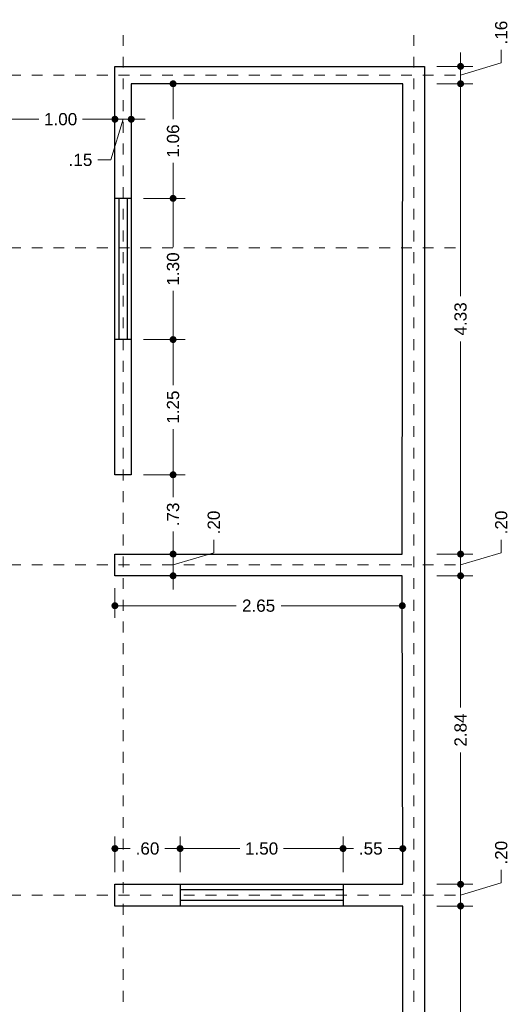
# Model space of a CAD drawing. Header units: millimetres. Extents: x 1.7 to 10.9, y -1.2 to 17.2.
# Tile 5 of 5: x 6.4 to 10.9, y 8.2 to 17.2. Entities that reach past the tile are written whole.
import ezdxf

# ---------------------------------------------------------------- set-up
doc = ezdxf.new("R2010")
doc.units = ezdxf.units.MM
doc.header["$LTSCALE"] = 0.001
doc.linetypes.add('CENTER2', pattern=[28.575, 19.05, -3.175, 3.175, -3.175])
doc.layers.get('0').update_dxf_attribs({"lineweight": 35})
doc.layers.get('Defpoints').update_dxf_attribs({"lineweight": 30})
for name, color, linetype, lineweight in [('Cotas', 7, 'Continuous', 18), ('Ejes', 7, 'CENTER2', 5), ('Muros', 7, 'Continuous', 30), ('Ventanas', 250, 'Continuous', 25)]:
    doc.layers.add(name, color=color, linetype=linetype, lineweight=lineweight)
doc.styles.get("Standard").update_dxf_attribs({"font": 'arial.ttf'})
doc.dimstyles.new('1-75', dxfattribs={"dimscale": 75, "dimtxt": 0.0015, "dimasz": 0.00085, "dimexe": 0.0015, "dimexo": 0.0015, "dimgap": 0.0008, "dimtad": 0, "dimzin": 4, "dimdsep": 46, "dimtxsty": 'Standard', "dimblk": 'DOT', "dimcen": 0.09, "dimclrd": 256, "dimclre": 256, "dimclrt": 256, "dimadec": 0, "dimazin": 0, "dimtfac": 1, "dimtofl": 0, "dimtmove": 1, "dimatfit": 2, "dimfxl": 0.0015, "dimtfill": 1, "dimtolj": 1, "dimtzin": 4, "dimlwd": -1, "dimlwe": -1, "dimarcsym": 0})

# ---------------------------------------------------------------- blocks, each defined once
blk = doc.blocks.new('_DOT')
at = {"color": 0, "linetype": 'ByBlock'}
blk.add_line((-0.5, 0), (-1, 0), dxfattribs=at)
at = {"color": 0, "linetype": 'ByBlock', "const_width": 0.5}
blk.add_lwpolyline([(-0.25, 0, 1), (0.25, 0, 1)], format="xyb", close=True, dxfattribs=at)
blk = doc.blocks.new('*D52')
at = {"layer": 'Cotas', "transparency": 16777216}
for p, q in [((7.5131, 16.63), (7.8986, 16.63)), ((7.7861, 16.5662), (7.7861, 16.3033)), ((7.7861, 15.6387), (7.7861, 15.9017)), ((7.5131, 15.575), (7.8986, 15.575))]:
    blk.add_line(p, q, dxfattribs=at)
at = {"layer": 'Defpoints', "color": 0, "transparency": 16777216}
for p in [(7.4006, 16.63), (7.4006, 15.575), (7.7861, 15.575)]:
    blk.add_point(p, dxfattribs=at)
at = {"layer": 'Cotas', "transparency": 16777216, "xscale": 0.06375, "yscale": 0.06375, "zscale": 0.06375}
for p, rotation in [((7.7861, 16.63), 90), ((7.7861, 15.575), 270)]:
    blk.add_blockref('_DOT', p, dxfattribs=dict(at, rotation=rotation))
at = {"layer": 'Cotas', "transparency": 16777216, "insert": (7.7861, 16.1025), "char_height": 0.1125, "attachment_point": 5, "rotation": 90, "bg_fill": 3, "box_fill_scale": 1.1, "bg_fill_color": 256, "bg_fill_true_color": 13158600, "bg_fill_transparency": 0}
blk.add_mtext('\\A1;1.06', dxfattribs=at)
blk = doc.blocks.new('*D53')
at = {"layer": 'Cotas', "transparency": 16777216}
for p, q in [((7.5131, 15.575), (7.8986, 15.575)), ((7.7861, 15.5112), (7.7861, 15.1256)), ((7.7861, 14.3387), (7.7861, 14.7244)), ((7.5131, 14.275), (7.8986, 14.275))]:
    blk.add_line(p, q, dxfattribs=at)
at = {"layer": 'Defpoints', "color": 0, "transparency": 16777216}
for p in [(7.4006, 15.575), (7.4006, 14.275), (7.7861, 14.275)]:
    blk.add_point(p, dxfattribs=at)
at = {"layer": 'Cotas', "transparency": 16777216, "xscale": 0.06375, "yscale": 0.06375, "zscale": 0.06375}
for p, rotation in [((7.7861, 15.575), 90), ((7.7861, 14.275), 270)]:
    blk.add_blockref('_DOT', p, dxfattribs=dict(at, rotation=rotation))
at = {"layer": 'Cotas', "transparency": 16777216, "insert": (7.7861, 14.925), "char_height": 0.1125, "attachment_point": 5, "rotation": 90, "bg_fill": 3, "box_fill_scale": 1.1, "bg_fill_color": 256, "bg_fill_true_color": 13158600, "bg_fill_transparency": 0}
blk.add_mtext('\\A1;1.30', dxfattribs=at)
blk = doc.blocks.new('*D54')
at = {"layer": 'Cotas', "transparency": 16777216}
for p, q in [((7.5131, 14.275), (7.8986, 14.275)), ((7.7861, 14.2112), (7.7861, 13.8537)), ((7.7861, 13.0937), (7.7861, 13.4513)), ((7.5131, 13.03), (7.8986, 13.03))]:
    blk.add_line(p, q, dxfattribs=at)
at = {"layer": 'Defpoints', "color": 0, "transparency": 16777216}
for p in [(7.4006, 14.275), (7.4006, 13.03), (7.7861, 13.03)]:
    blk.add_point(p, dxfattribs=at)
at = {"layer": 'Cotas', "transparency": 16777216, "xscale": 0.06375, "yscale": 0.06375, "zscale": 0.06375}
for p, rotation in [((7.7861, 14.275), 90), ((7.7861, 13.03), 270)]:
    blk.add_blockref('_DOT', p, dxfattribs=dict(at, rotation=rotation))
at = {"layer": 'Cotas', "transparency": 16777216, "insert": (7.7861, 13.6525), "char_height": 0.1125, "attachment_point": 5, "rotation": 90, "bg_fill": 3, "box_fill_scale": 1.1, "bg_fill_color": 256, "bg_fill_true_color": 13158600, "bg_fill_transparency": 0}
blk.add_mtext('\\A1;1.25', dxfattribs=at)
blk = doc.blocks.new('*D55')
at = {"layer": 'Cotas', "transparency": 16777216}
for p, q in [((7.5131, 13.03), (7.8986, 13.03)), ((7.7861, 12.9662), (7.7861, 12.8235)), ((7.7861, 12.3637), (7.7861, 12.5065)), ((7.3631, 12.3), (7.8986, 12.3))]:
    blk.add_line(p, q, dxfattribs=at)
at = {"layer": 'Defpoints', "color": 0, "transparency": 16777216}
for p in [(7.4006, 13.03), (7.2506, 12.3), (7.7861, 12.3)]:
    blk.add_point(p, dxfattribs=at)
at = {"layer": 'Cotas', "transparency": 16777216, "xscale": 0.06375, "yscale": 0.06375, "zscale": 0.06375}
for p, rotation in [((7.7861, 13.03), 90), ((7.7861, 12.3), 270)]:
    blk.add_blockref('_DOT', p, dxfattribs=dict(at, rotation=rotation))
at = {"layer": 'Cotas', "transparency": 16777216, "insert": (7.7861, 12.665), "char_height": 0.1125, "attachment_point": 5, "rotation": 90, "bg_fill": 3, "box_fill_scale": 1.1, "bg_fill_color": 256, "bg_fill_true_color": 13158600, "bg_fill_transparency": 0}
blk.add_mtext('\\A1;.73', dxfattribs=at)
blk = doc.blocks.new('*D56')
at = {"layer": 'Cotas', "transparency": 16777216}
for p, q in [((7.7861, 12.3637), (7.7861, 12.4275)), ((8.1609, 12.3124), (8.1609, 12.4324)), ((7.3631, 12.3), (7.8986, 12.3)), ((7.7861, 12.2), (8.1609, 12.3124)), ((7.7861, 12.3), (7.7861, 12.1)), ((7.3631, 12.1), (7.8986, 12.1)), ((7.7861, 12.0362), (7.7861, 11.9725))]:
    blk.add_line(p, q, dxfattribs=at)
at = {"layer": 'Defpoints', "color": 0, "transparency": 16777216}
for p in [(7.2506, 12.3), (7.2506, 12.1), (7.7861, 12.1)]:
    blk.add_point(p, dxfattribs=at)
at = {"layer": 'Cotas', "transparency": 16777216, "xscale": 0.06375, "yscale": 0.06375, "zscale": 0.06375}
for p, rotation in [((7.7861, 12.3), 270), ((7.7861, 12.1), 90)]:
    blk.add_blockref('_DOT', p, dxfattribs=dict(at, rotation=rotation))
at = {"layer": 'Cotas', "transparency": 16777216, "insert": (8.1609, 12.5908), "char_height": 0.1125, "attachment_point": 5, "rotation": 90, "bg_fill": 3, "box_fill_scale": 1.1, "bg_fill_color": 256, "bg_fill_true_color": 13158600, "bg_fill_transparency": 0}
blk.add_mtext('\\A1;.20', dxfattribs=at)
blk = doc.blocks.new('*D57')
at = {"layer": 'Cotas', "transparency": 16777216}
for p, q in [((7.2506, 9.3725), (7.2506, 9.7013)), ((7.8506, 9.3725), (7.8506, 9.7013)), ((7.3144, 9.5888), (7.3923, 9.5888)), ((7.7869, 9.5888), (7.709, 9.5888))]:
    blk.add_line(p, q, dxfattribs=at)
at = {"layer": 'Defpoints', "color": 0, "transparency": 16777216}
for p in [(7.8506, 9.5888), (7.2506, 9.26), (7.8506, 9.26)]:
    blk.add_point(p, dxfattribs=at)
at = {"layer": 'Cotas', "transparency": 16777216, "xscale": 0.06375, "yscale": 0.06375, "zscale": 0.06375, "rotation": 180}
blk.add_blockref('_DOT', (7.2506, 9.5888), dxfattribs=at)
at = {"layer": 'Cotas', "transparency": 16777216, "xscale": 0.06375, "yscale": 0.06375, "zscale": 0.06375}
blk.add_blockref('_DOT', (7.8506, 9.5888), dxfattribs=at)
at = {"layer": 'Cotas', "transparency": 16777216, "insert": (7.5506, 9.5888), "char_height": 0.1125, "attachment_point": 5, "bg_fill": 3, "box_fill_scale": 1.1, "bg_fill_color": 256, "bg_fill_true_color": 13158600, "bg_fill_transparency": 0}
blk.add_mtext('\\A1;.60', dxfattribs=at)
blk = doc.blocks.new('*D58')
at = {"layer": 'Cotas', "transparency": 16777216}
for p, q in [((7.8506, 9.3725), (7.8506, 9.7013)), ((9.3506, 9.3725), (9.3506, 9.7013)), ((7.9144, 9.5888), (8.4, 9.5888)), ((9.2869, 9.5888), (8.8012, 9.5888))]:
    blk.add_line(p, q, dxfattribs=at)
at = {"layer": 'Defpoints', "color": 0, "transparency": 16777216}
for p in [(9.3506, 9.5888), (7.8506, 9.26), (9.3506, 9.26)]:
    blk.add_point(p, dxfattribs=at)
at = {"layer": 'Cotas', "transparency": 16777216, "xscale": 0.06375, "yscale": 0.06375, "zscale": 0.06375, "rotation": 180}
blk.add_blockref('_DOT', (7.8506, 9.5888), dxfattribs=at)
at = {"layer": 'Cotas', "transparency": 16777216, "xscale": 0.06375, "yscale": 0.06375, "zscale": 0.06375}
blk.add_blockref('_DOT', (9.3506, 9.5888), dxfattribs=at)
at = {"layer": 'Cotas', "transparency": 16777216, "insert": (8.6006, 9.5888), "char_height": 0.1125, "attachment_point": 5, "bg_fill": 3, "box_fill_scale": 1.1, "bg_fill_color": 256, "bg_fill_true_color": 13158600, "bg_fill_transparency": 0}
blk.add_mtext('\\A1;1.50', dxfattribs=at)
blk = doc.blocks.new('*D59')
at = {"layer": 'Cotas', "transparency": 16777216}
for p, q in [((9.3506, 9.3725), (9.3506, 9.7013)), ((9.9006, 9.3725), (9.9006, 9.7013)), ((9.4144, 9.5888), (9.4467, 9.5888)), ((9.8369, 9.5888), (9.7646, 9.5888))]:
    blk.add_line(p, q, dxfattribs=at)
at = {"layer": 'Defpoints', "color": 0, "transparency": 16777216}
for p in [(9.9006, 9.5888), (9.3506, 9.26), (9.9006, 9.26)]:
    blk.add_point(p, dxfattribs=at)
at = {"layer": 'Cotas', "transparency": 16777216, "xscale": 0.06375, "yscale": 0.06375, "zscale": 0.06375, "rotation": 180}
blk.add_blockref('_DOT', (9.3506, 9.5888), dxfattribs=at)
at = {"layer": 'Cotas', "transparency": 16777216, "xscale": 0.06375, "yscale": 0.06375, "zscale": 0.06375}
blk.add_blockref('_DOT', (9.9006, 9.5888), dxfattribs=at)
at = {"layer": 'Cotas', "transparency": 16777216, "insert": (9.6056, 9.5888), "char_height": 0.1125, "attachment_point": 5, "bg_fill": 3, "box_fill_scale": 1.1, "bg_fill_color": 256, "bg_fill_true_color": 13158600, "bg_fill_transparency": 0}
blk.add_mtext('\\A1;.55', dxfattribs=at)
blk = doc.blocks.new('*D61')
at = {"layer": 'Cotas', "transparency": 16777216}
for p, q in [((7.2506, 16.6775), (7.2506, 16.1908)), ((6.2506, 16.5175), (6.2506, 16.1908)), ((6.3144, 16.3033), (6.55, 16.3033)), ((7.1869, 16.3033), (6.9512, 16.3033))]:
    blk.add_line(p, q, dxfattribs=at)
at = {"layer": 'Defpoints', "color": 0, "transparency": 16777216}
for p in [(7.2506, 16.79), (6.2506, 16.63), (7.2506, 16.3033)]:
    blk.add_point(p, dxfattribs=at)
at = {"layer": 'Cotas', "transparency": 16777216, "xscale": 0.06375, "yscale": 0.06375, "zscale": 0.06375, "rotation": 180}
blk.add_blockref('_DOT', (6.2506, 16.3033), dxfattribs=at)
at = {"layer": 'Cotas', "transparency": 16777216, "xscale": 0.06375, "yscale": 0.06375, "zscale": 0.06375}
blk.add_blockref('_DOT', (7.2506, 16.3033), dxfattribs=at)
at = {"layer": 'Cotas', "transparency": 16777216, "insert": (6.7506, 16.3033), "char_height": 0.1125, "attachment_point": 5, "bg_fill": 3, "box_fill_scale": 1.1, "bg_fill_color": 256, "bg_fill_true_color": 13158600, "bg_fill_transparency": 0}
blk.add_mtext('\\A1;1.00', dxfattribs=at)
blk = doc.blocks.new('*D62')
at = {"layer": 'Cotas', "transparency": 16777216}
for p, q in [((7.2506, 16.6775), (7.2506, 16.1908)), ((7.4006, 16.5175), (7.4006, 16.1908)), ((7.1869, 16.3033), (7.1231, 16.3033)), ((7.3256, 16.3033), (7.2125, 15.9285)), ((7.2506, 16.3033), (7.4006, 16.3033)), ((7.4644, 16.3033), (7.5281, 16.3033)), ((7.2125, 15.9285), (7.0925, 15.9285))]:
    blk.add_line(p, q, dxfattribs=at)
at = {"layer": 'Defpoints', "color": 0, "transparency": 16777216}
for p in [(7.2506, 16.79), (7.4006, 16.63), (7.4006, 16.3033)]:
    blk.add_point(p, dxfattribs=at)
at = {"layer": 'Cotas', "transparency": 16777216, "xscale": 0.06375, "yscale": 0.06375, "zscale": 0.06375}
blk.add_blockref('_DOT', (7.2506, 16.3033), dxfattribs=at)
at = {"layer": 'Cotas', "transparency": 16777216, "xscale": 0.06375, "yscale": 0.06375, "zscale": 0.06375, "rotation": 180}
blk.add_blockref('_DOT', (7.4006, 16.3033), dxfattribs=at)
at = {"layer": 'Cotas', "transparency": 16777216, "insert": (6.9335, 15.9285), "char_height": 0.1125, "attachment_point": 5, "bg_fill": 3, "box_fill_scale": 1.1, "bg_fill_color": 256, "bg_fill_true_color": 13158600, "bg_fill_transparency": 0}
blk.add_mtext('\\A1;.15', dxfattribs=at)
blk = doc.blocks.new('*D76')
at = {"layer": 'Cotas', "transparency": 16777216}
for p, q in [((7.2506, 11.9875), (7.2506, 11.712)), ((9.8956, 11.9875), (9.8956, 11.712)), ((7.3144, 11.8245), (8.3656, 11.8245)), ((9.8319, 11.8245), (8.7806, 11.8245))]:
    blk.add_line(p, q, dxfattribs=at)
at = {"layer": 'Defpoints', "color": 0, "transparency": 16777216}
for p in [(7.2506, 12.1), (9.8956, 12.1), (7.2506, 11.8245)]:
    blk.add_point(p, dxfattribs=at)
at = {"layer": 'Cotas', "transparency": 16777216, "xscale": 0.06375, "yscale": 0.06375, "zscale": 0.06375, "rotation": 180}
blk.add_blockref('_DOT', (7.2506, 11.8245), dxfattribs=at)
at = {"layer": 'Cotas', "transparency": 16777216, "xscale": 0.06375, "yscale": 0.06375, "zscale": 0.06375}
blk.add_blockref('_DOT', (9.8956, 11.8245), dxfattribs=at)
at = {"layer": 'Cotas', "transparency": 16777216, "insert": (8.5731, 11.8245), "char_height": 0.1125, "attachment_point": 5, "bg_fill": 3, "box_fill_scale": 1.1, "bg_fill_color": 256, "bg_fill_true_color": 13158600, "bg_fill_transparency": 0}
blk.add_mtext('\\A1;2.65', dxfattribs=at)
blk = doc.blocks.new('*D86')
at = {"layer": 'Cotas', "transparency": 16777216}
for p, q in [((10.2131, 9.06), (10.5447, 9.06)), ((10.4322, 8.9962), (10.4322, 7.8565)), ((10.4322, 6.3037), (10.4322, 7.4435)), ((10.2131, 6.24), (10.5447, 6.24))]:
    blk.add_line(p, q, dxfattribs=at)
at = {"layer": 'Defpoints', "color": 0, "transparency": 16777216}
for p in [(10.1006, 9.06), (10.4322, 9.06), (10.1006, 6.24)]:
    blk.add_point(p, dxfattribs=at)
at = {"layer": 'Cotas', "transparency": 16777216, "xscale": 0.06375, "yscale": 0.06375, "zscale": 0.06375}
for p, rotation in [((10.4322, 9.06), 90), ((10.4322, 6.24), 270)]:
    blk.add_blockref('_DOT', p, dxfattribs=dict(at, rotation=rotation))
at = {"layer": 'Cotas', "transparency": 16777216, "insert": (10.4322, 7.65), "char_height": 0.1125, "attachment_point": 5, "rotation": 90, "bg_fill": 3, "box_fill_scale": 1.1, "bg_fill_color": 256, "bg_fill_true_color": 13158600, "bg_fill_transparency": 0}
blk.add_mtext('\\A1;2.82', dxfattribs=at)
blk = doc.blocks.new('*D87')
at = {"layer": 'Cotas', "transparency": 16777216}
for p, q in [((10.4322, 9.3237), (10.4322, 9.3875)), ((10.807, 9.2724), (10.807, 9.3924)), ((10.2131, 9.26), (10.5447, 9.26)), ((10.4322, 9.16), (10.807, 9.2724)), ((10.4322, 9.06), (10.4322, 9.26)), ((10.2131, 9.06), (10.5447, 9.06)), ((10.4322, 8.9962), (10.4322, 8.9325))]:
    blk.add_line(p, q, dxfattribs=at)
at = {"layer": 'Defpoints', "color": 0, "transparency": 16777216}
for p in [(10.1006, 9.26), (10.4322, 9.26), (10.1006, 9.06)]:
    blk.add_point(p, dxfattribs=at)
at = {"layer": 'Cotas', "transparency": 16777216, "xscale": 0.06375, "yscale": 0.06375, "zscale": 0.06375}
for p, rotation in [((10.4322, 9.26), 270), ((10.4322, 9.06), 90)]:
    blk.add_blockref('_DOT', p, dxfattribs=dict(at, rotation=rotation))
at = {"layer": 'Cotas', "transparency": 16777216, "insert": (10.807, 9.5508), "char_height": 0.1125, "attachment_point": 5, "rotation": 90, "bg_fill": 3, "box_fill_scale": 1.1, "bg_fill_color": 256, "bg_fill_true_color": 13158600, "bg_fill_transparency": 0}
blk.add_mtext('\\A1;.20', dxfattribs=at)
blk = doc.blocks.new('*D88')
at = {"layer": 'Cotas', "transparency": 16777216}
for p, q in [((10.2131, 12.1), (10.5447, 12.1)), ((10.4322, 12.0362), (10.4322, 10.8868)), ((10.4322, 9.3237), (10.4322, 10.4732)), ((10.2131, 9.26), (10.5447, 9.26))]:
    blk.add_line(p, q, dxfattribs=at)
at = {"layer": 'Defpoints', "color": 0, "transparency": 16777216}
for p in [(10.1006, 12.1), (10.4322, 12.1), (10.1006, 9.26)]:
    blk.add_point(p, dxfattribs=at)
at = {"layer": 'Cotas', "transparency": 16777216, "xscale": 0.06375, "yscale": 0.06375, "zscale": 0.06375}
for p, rotation in [((10.4322, 12.1), 90), ((10.4322, 9.26), 270)]:
    blk.add_blockref('_DOT', p, dxfattribs=dict(at, rotation=rotation))
at = {"layer": 'Cotas', "transparency": 16777216, "insert": (10.4322, 10.68), "char_height": 0.1125, "attachment_point": 5, "rotation": 90, "bg_fill": 3, "box_fill_scale": 1.1, "bg_fill_color": 256, "bg_fill_true_color": 13158600, "bg_fill_transparency": 0}
blk.add_mtext('\\A1;2.84', dxfattribs=at)
blk = doc.blocks.new('*D89')
at = {"layer": 'Cotas', "transparency": 16777216}
for p, q in [((10.4322, 12.3637), (10.4322, 12.4275)), ((10.807, 12.3124), (10.807, 12.4324)), ((10.2131, 12.3), (10.5447, 12.3)), ((10.4322, 12.2), (10.807, 12.3124)), ((10.4322, 12.1), (10.4322, 12.3)), ((10.2131, 12.1), (10.5447, 12.1)), ((10.4322, 12.0362), (10.4322, 11.9725))]:
    blk.add_line(p, q, dxfattribs=at)
at = {"layer": 'Defpoints', "color": 0, "transparency": 16777216}
for p in [(10.1006, 12.3), (10.4322, 12.3), (10.1006, 12.1)]:
    blk.add_point(p, dxfattribs=at)
at = {"layer": 'Cotas', "transparency": 16777216, "xscale": 0.06375, "yscale": 0.06375, "zscale": 0.06375}
for p, rotation in [((10.4322, 12.3), 270), ((10.4322, 12.1), 90)]:
    blk.add_blockref('_DOT', p, dxfattribs=dict(at, rotation=rotation))
at = {"layer": 'Cotas', "transparency": 16777216, "insert": (10.807, 12.5908), "char_height": 0.1125, "attachment_point": 5, "rotation": 90, "bg_fill": 3, "box_fill_scale": 1.1, "bg_fill_color": 256, "bg_fill_true_color": 13158600, "bg_fill_transparency": 0}
blk.add_mtext('\\A1;.20', dxfattribs=at)
blk = doc.blocks.new('*D90')
at = {"layer": 'Cotas', "transparency": 16777216}
for p, q in [((10.2131, 16.63), (10.5447, 16.63)), ((10.4322, 16.5662), (10.4322, 14.6734)), ((10.4322, 12.3637), (10.4322, 14.2566)), ((10.2131, 12.3), (10.5447, 12.3))]:
    blk.add_line(p, q, dxfattribs=at)
at = {"layer": 'Defpoints', "color": 0, "transparency": 16777216}
for p in [(10.1006, 16.63), (10.4322, 16.63), (10.1006, 12.3)]:
    blk.add_point(p, dxfattribs=at)
at = {"layer": 'Cotas', "transparency": 16777216, "xscale": 0.06375, "yscale": 0.06375, "zscale": 0.06375}
for p, rotation in [((10.4322, 16.63), 90), ((10.4322, 12.3), 270)]:
    blk.add_blockref('_DOT', p, dxfattribs=dict(at, rotation=rotation))
at = {"layer": 'Cotas', "transparency": 16777216, "insert": (10.4322, 14.465), "char_height": 0.1125, "attachment_point": 5, "rotation": 90, "bg_fill": 3, "box_fill_scale": 1.1, "bg_fill_color": 256, "bg_fill_true_color": 13158600, "bg_fill_transparency": 0}
blk.add_mtext('\\A1;4.33', dxfattribs=at)
blk = doc.blocks.new('*D91')
at = {"layer": 'Cotas', "transparency": 16777216}
for p, q in [((10.4322, 16.8537), (10.4322, 16.9175)), ((10.807, 16.8224), (10.807, 16.9424)), ((10.2131, 16.79), (10.5447, 16.79)), ((10.4322, 16.71), (10.807, 16.8224)), ((10.4322, 16.63), (10.4322, 16.79)), ((10.2131, 16.63), (10.5447, 16.63)), ((10.4322, 16.5662), (10.4322, 16.5025))]:
    blk.add_line(p, q, dxfattribs=at)
at = {"layer": 'Defpoints', "color": 0, "transparency": 16777216}
for p in [(10.1006, 16.79), (10.4322, 16.79), (10.1006, 16.63)]:
    blk.add_point(p, dxfattribs=at)
at = {"layer": 'Cotas', "transparency": 16777216, "xscale": 0.06375, "yscale": 0.06375, "zscale": 0.06375}
for p, rotation in [((10.4322, 16.79), 270), ((10.4322, 16.63), 90)]:
    blk.add_blockref('_DOT', p, dxfattribs=dict(at, rotation=rotation))
at = {"layer": 'Cotas', "transparency": 16777216, "insert": (10.807, 17.1009), "char_height": 0.1125, "attachment_point": 5, "rotation": 90, "bg_fill": 3, "box_fill_scale": 1.1, "bg_fill_color": 256, "bg_fill_true_color": 13158600, "bg_fill_transparency": 0}
blk.add_mtext('\\A1;.16', dxfattribs=at)

msp = doc.modelspace()

# ---------------------------------------------------------------- linework, layer by layer
at = {"layer": 'Ejes', "linetype": 'CENTER2'}
for p, q in [((7.3256, -0.6212), (7.3256, 17.09)), ((10.0006, -0.6212), (10.0006, 17.09)), ((2.2843, 16.71), (10.4006, 16.71)), ((2.2843, 15.12), (10.4006, 15.12)), ((2.2843, 12.2), (10.4006, 12.2)), ((2.2843, 9.16), (10.4006, 9.16))]:
    msp.add_line(p, q, dxfattribs=at)
at = {"layer": 'Muros'}
msp.add_lwpolyline([(9.9006, 6.24), (9.9006, 9.06), (7.2506, 9.06), (7.2506, 9.26), (9.9006, 9.26), (9.8956, 12.1), (7.2506, 12.1), (7.2506, 12.3), (9.8956, 12.3), (9.9006, 16.63), (7.4006, 16.63), (7.4006, 13.03), (7.2506, 13.03), (7.2506, 16.79), (10.1006, 16.79), (10.1006, 0.02)], dxfattribs=at)
at = {"layer": 'Ventanas'}
for p, q in [((7.4006, 15.575), (7.2506, 15.575)), ((7.2881, 15.575), (7.2881, 14.275)), ((7.3631, 15.575), (7.3631, 14.275)), ((7.4006, 14.275), (7.2506, 14.275)), ((7.8506, 9.26), (7.8506, 9.06)), ((9.3506, 9.26), (9.3506, 9.06)), ((9.3506, 9.21), (7.8506, 9.21)), ((9.3506, 9.11), (7.8506, 9.11))]:
    msp.add_line(p, q, dxfattribs=at)

# ---------------------------------------------------------------- next in the draw order: dimensions: what is measured, and where the dimension line sits
at = {"layer": 'Cotas'}
for base, p1, p2, picture, middle in [((7.2506, 16.3033), (6.2506, 16.63), (7.2506, 16.79), '*D61', (6.7506, 16.3033)), ((7.8506, 9.5888), (7.2506, 9.26), (7.8506, 9.26), '*D57', (7.5506, 9.5888))]:
    dim = msp.add_linear_dim(base=base, p1=p1, p2=p2, dimstyle='1-75', dxfattribs=at)
    dim.commit()
    dim.dimension.update_dxf_attribs({"geometry": picture, "text_midpoint": middle})
for base, p1, p2, picture, middle in [((7.7860519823, 15.5749999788), (7.4006101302, 16.6299999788), (7.4006101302, 15.5749999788), '*D52', (7.7860519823, 16.1024999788)), ((10.4322, 9.06), (10.1006, 6.24), (10.1006, 9.06), '*D86', (10.4322, 7.65))]:
    dim = msp.add_linear_dim(base=base, p1=p1, p2=p2, angle=90, dimstyle='1-75', dxfattribs=at)
    dim.commit()
    dim.dimension.update_dxf_attribs({"geometry": picture, "text_midpoint": middle})

# ---------------------------------------------------------------- next in the draw order: dimensions: what is measured, and where the dimension line sits
dim = msp.add_linear_dim(base=(7.4006, 16.3033), p1=(7.2506, 16.79), p2=(7.4006, 16.63), dimstyle='1-75', dxfattribs=at)
dim.commit()
dim.dimension.update_dxf_attribs({"geometry": '*D62', "text_midpoint": (7.0325, 15.9285), "dimtype": 160})
for base, p1, p2, picture, middle in [((7.7861, 14.275), (7.4006, 15.575), (7.4006, 14.275), '*D53', (7.7861, 14.925)), ((10.4322, 9.26), (10.1006, 9.06), (10.1006, 9.26), '*D87', (10.807, 9.4524))]:
    dim = msp.add_linear_dim(base=base, p1=p1, p2=p2, angle=90, dimstyle='1-75', dxfattribs=at)
    dim.commit()
    dim.dimension.update_dxf_attribs({"geometry": picture, "text_midpoint": middle})
dim = msp.add_linear_dim(base=(9.3506, 9.5888), p1=(7.8506, 9.26), p2=(9.3506, 9.26), dimstyle='1-75', dxfattribs=at)
dim.commit()
dim.dimension.update_dxf_attribs({"geometry": '*D58', "text_midpoint": (8.6006, 9.5888)})

# ---------------------------------------------------------------- next in the draw order: dimensions: what is measured, and where the dimension line sits
for base, p1, p2, picture, middle in [((7.7860519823, 13.0299999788), (7.4006101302, 14.2749999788), (7.4006101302, 13.0299999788), '*D54', (7.7860519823, 13.6524999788)), ((10.4322, 12.1), (10.1006, 9.26), (10.1006, 12.1), '*D88', (10.4322, 10.68))]:
    dim = msp.add_linear_dim(base=base, p1=p1, p2=p2, angle=90, dimstyle='1-75', dxfattribs=at)
    dim.commit()
    dim.dimension.update_dxf_attribs({"geometry": picture, "text_midpoint": middle})
dim = msp.add_linear_dim(base=(9.9006, 9.5888), p1=(9.3506, 9.26), p2=(9.9006, 9.26), dimstyle='1-75', dxfattribs=at)
dim.commit()
dim.dimension.update_dxf_attribs({"geometry": '*D59', "text_midpoint": (9.6056, 9.5888), "dimtype": 160})

# ---------------------------------------------------------------- next in the draw order: dimensions: what is measured, and where the dimension line sits
for base, p1, p2, picture, middle in [((7.7861, 12.3), (7.4006, 13.03), (7.2506, 12.3), '*D55', (7.7861, 12.665)), ((10.4322, 12.3), (10.1006, 12.1), (10.1006, 12.3), '*D89', (10.807, 12.4924))]:
    dim = msp.add_linear_dim(base=base, p1=p1, p2=p2, angle=90, dimstyle='1-75', dxfattribs=at)
    dim.commit()
    dim.dimension.update_dxf_attribs({"geometry": picture, "text_midpoint": middle})

# ---------------------------------------------------------------- next in the draw order: dimensions: what is measured, and where the dimension line sits
for base, p1, p2, picture, middle in [((10.4322, 16.63), (10.1006, 12.3), (10.1006, 16.63), '*D90', (10.4322, 14.465)), ((7.7861, 12.1), (7.2506, 12.3), (7.2506, 12.1), '*D56', (8.1609, 12.4924))]:
    dim = msp.add_linear_dim(base=base, p1=p1, p2=p2, angle=90, dimstyle='1-75', dxfattribs=at)
    dim.commit()
    dim.dimension.update_dxf_attribs({"geometry": picture, "text_midpoint": middle})

# ---------------------------------------------------------------- next in the draw order: dimensions: what is measured, and where the dimension line sits
dim = msp.add_linear_dim(base=(10.4322, 16.79), p1=(10.1006, 16.63), p2=(10.1006, 16.79), angle=90, dimstyle='1-75', dxfattribs=at)
dim.commit()
dim.dimension.update_dxf_attribs({"geometry": '*D91', "text_midpoint": (10.807, 17.0024)})
dim = msp.add_linear_dim(base=(7.2506101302, 11.8245088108), p1=(9.8956101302, 12.0999999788), p2=(7.2506101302, 12.0999999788), dimstyle='1-75', dxfattribs=at)
dim.commit()
dim.dimension.update_dxf_attribs({"geometry": '*D76', "text_midpoint": (8.5731101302, 11.8245088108)})

doc.saveas('drawing.dxf')
